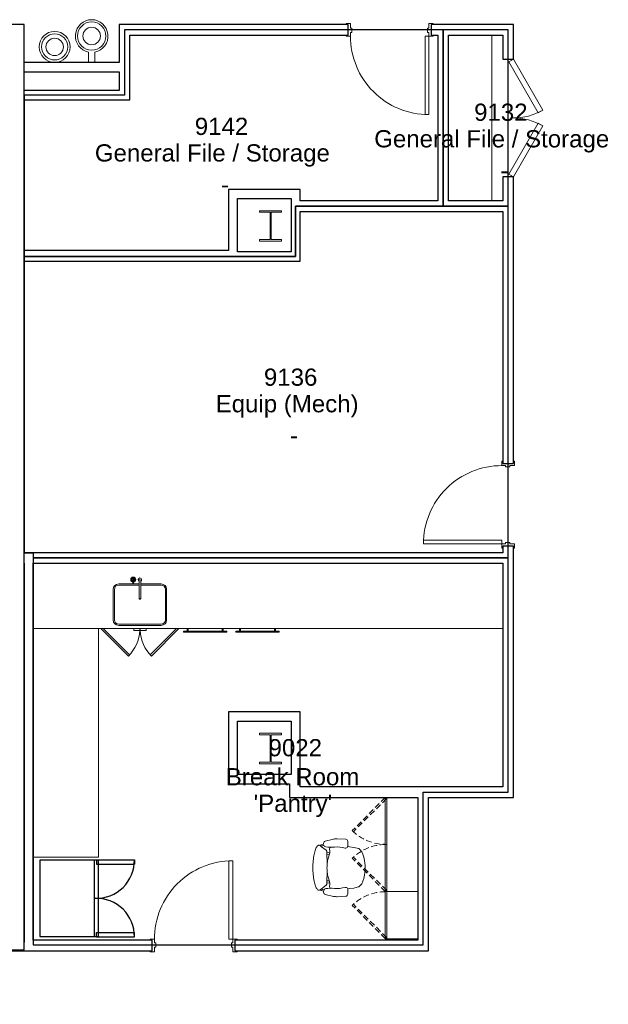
# Model space of a CAD drawing. Header units: inches. Extents: x -1 to 4727, y -3 to 1727.
# Tile 135 of 163: x 3867 to 4137, y 625 to 1077. Entities that reach past the tile are written whole.
import ezdxf

# ---------------------------------------------------------------- set-up
doc = ezdxf.new("R2010")
doc.units = ezdxf.units.IN
doc.header["$LTSCALE"] = 42
doc.header["$MEASUREMENT"] = 0
doc.linetypes.add('_ Hidden  _below_ behind_ beyond_', pattern=[0.09375, 0.0625, -0.03125])
doc.layers.get('0').update_dxf_attribs({"linetype": 'CONTINUOUS'})
for name, color, linetype in [('A-FLOR-LEVL', 7, 'CONTINUOUS'), ('I-DOOR', 9, 'CONTINUOUS'), ('I-EQPM', 8, 'CONTINUOUS'), ('I-FURN', 8, 'CONTINUOUS'), ('I-FURN-CHAR', 9, 'CONTINUOUS'), ('I-WALL', 8, 'CONTINUOUS'), ('P-FIXT', 8, 'CONTINUOUS'), ('Room Names & IDs', 7, 'CONTINUOUS'), ('S-COLS', 7, 'CONTINUOUS'), ('triLabelLayer', 7, 'CONTINUOUS'), ('triMeasuredGrossAreaLayer', 7, 'CONTINUOUS'), ('triSpaceLayer', 7, 'CONTINUOUS')]:
    doc.layers.add(name, color=color, linetype=linetype)
doc.styles.add('PDF Helvetica', font='Helvetica.ttf')
doc.styles.get("Standard").update_dxf_attribs({"font": 'romans.shx'})

# ---------------------------------------------------------------- blocks, each defined once
blk = doc.blocks.new('Chair - Task - Herman Miller - Aeron - Default-V186-FURNITURE PLAN - FLOOR 09 - EAST')
at = {"lineweight": 9}
for p, q in [((-8.1, 10.14), (-8.29, 10.29)), ((-8.1, 10.14), (-7.44, 9.64)), ((-5.32, 8.01), (-7.44, 9.64)), ((-6.47, 10.79), (-6.97, 10.69)), ((-6.69, 10.2), (-6.39, 10.29)), ((-6.46, 11.29), (-6.47, 10.79)), ((-1.86, 13.15), (-5.69, 12.24)), ((-3.61, 9.19), (-3.74, 8.65)), ((-3.5, 9.32), (-3.61, 9.19)), ((-3.23, 9.47), (-3.5, 9.32)), ((3.68, 13.11), (-0.16, 13.31)), ((5.45, 9.57), (4.56, 9.69)), ((4.63, 10.03), (4.63, 12.11)), ((7.37, 9.36), (5.45, 9.57)), ((9.02, 8.99), (7.37, 9.36)), ((-4.97, 7.6), (-5.32, 8.01)), ((-4.91, 7.07), (-4.97, 7.6)), ((-3.57, 6.95), (-4.91, 7.07)), ((-4.89, 1.3), (-4.91, 7.07)), ((-4.91, 5.96), (-3.89, 6.02)), ((-3.8, 6.31), (-4.56, 3.74)), ((-3.57, 6.9), (-3.8, 6.31)), ((-3.74, 8.65), (-3.74, 8.54)), ((-3.74, 8.54), (-3.63, 7.72)), ((-3.63, 7.72), (-3.57, 7.19)), ((-3.57, 7.19), (-3.57, 6.9)), ((9.73, 8.75), (9.02, 8.99)), ((10.41, 8.19), (9.73, 8.75)), ((11.03, 7.34), (10.41, 8.19)), ((11.57, 6.22), (11.03, 7.34)), ((12.02, 4.89), (11.57, 6.22)), ((12.35, 3.38), (12.02, 4.89)), ((-4.62, 3.39), (-4.89, 1.3)), ((-4.56, 3.74), (-4.62, 3.39)), ((12.51, 2.13), (12.35, 3.38)), ((-4.91, -7.07), (-4.89, -1.3)), ((-4.89, -1.3), (-4.62, -3.39)), ((-4.62, -3.39), (-4.56, -3.74)), ((-4.56, -3.74), (-3.8, -6.31)), ((12.02, -4.89), (12.35, -3.38)), ((12.35, -3.38), (12.51, -2.13)), ((-7.44, -9.64), (-5.32, -8.01)), ((-5.32, -8.01), (-4.97, -7.6)), ((-4.97, -7.6), (-4.91, -7.07)), ((-4.91, -5.96), (-3.89, -6.02)), ((-3.57, -6.95), (-4.91, -7.07)), ((-3.8, -6.31), (-3.57, -6.9)), ((-3.63, -7.72), (-3.74, -8.54)), ((-3.74, -8.54), (-3.74, -8.65)), ((-3.74, -8.65), (-3.61, -9.19)), ((-3.57, -7.19), (-3.63, -7.72)), ((-3.57, -6.9), (-3.57, -7.19)), ((7.37, -9.36), (9.02, -8.99)), ((9.02, -8.99), (9.73, -8.75)), ((9.73, -8.75), (10.41, -8.19)), ((10.41, -8.19), (11.03, -7.34)), ((11.03, -7.34), (11.57, -6.22)), ((11.57, -6.22), (12.02, -4.89)), ((-8.29, -10.29), (-8.1, -10.14)), ((-7.44, -9.64), (-8.1, -10.14)), ((-6.97, -10.69), (-6.47, -10.79)), ((-6.39, -10.29), (-6.69, -10.2)), ((-6.47, -10.79), (-6.46, -11.29)), ((-5.69, -12.24), (-1.86, -13.15)), ((-3.61, -9.19), (-3.5, -9.32)), ((-3.5, -9.32), (-3.23, -9.47)), ((-0.16, -13.31), (3.68, -13.11)), ((4.56, -9.69), (5.45, -9.57)), ((4.63, -12.11), (4.63, -10.03)), ((5.45, -9.57), (7.37, -9.36))]:
    blk.add_line(p, q, dxfattribs=at)
for centre, radius, start, end in [((-8.57, 9.93), 0.45, 52.4809, 89.3775), ((-6.72, 8.74), 1.96, 97.4331, 134.5669), ((-6.33, 8.94), 1.31, 105.9454, 147.8944), ((-5.46, 11.27), 1, 103.3925, 178.698), ((-5.34, 10.69), 1.13, 200.7831, 264.9363), ((-3.13, 35.67), 26.21, 264.9363, 273.5466), ((-0.47, 7.31), 6, 87.0643, 103.3925), ((-0.51, -6.46), 16, 75.7341, 93.5466), ((3.66, 9.96), 0.937, 255.7341, 335.4422), ((3.63, 12.11), 1, 0, 87.0643), ((3.63, 10.03), 1, 332.4862, 360), ((17.99, -0.99), 22.97, 159.7776, 162.2357), ((27.52, 0), 32.43, 177.709, 182.291), ((-4.36, 0), 17, 352.8004, 7.1996), ((17.99, 0.99), 22.97, 197.7643, 200.2224), ((3.66, -9.96), 0.937, 24.5578, 104.2659), ((-8.57, -9.93), 0.45, 270.6225, 307.5191), ((-6.72, -8.74), 1.96, 225.4331, 262.5669), ((-6.33, -8.94), 1.31, 212.1056, 254.0546), ((-5.46, -11.27), 1, 181.302, 256.6075), ((-5.34, -10.69), 1.13, 95.0637, 159.2169), ((-3.13, -35.67), 26.21, 86.4534, 95.0637), ((-0.47, -7.31), 6, 256.6075, 272.9357), ((-0.51, 6.46), 16, 266.4534, 284.2659), ((3.63, -12.11), 1, 272.9357, 360), ((3.63, -10.03), 1, 360, 27.5138)]:
    blk.add_arc(centre, radius, start, end, dxfattribs=at)
blk.add_open_spline([(-8.56, 10.38), (-8.71, 10.38), (-9.01, 10.3), (-9.44, 9.92), (-9.85, 9.29), (-10.23, 8.44), (-10.57, 7.37), (-10.86, 6.13), (-11.1, 4.73), (-11.32, 2.72), (-11.42, 0.54), (-11.37, -1.63), (-11.23, -3.75), (-10.89, -6.21), (-10.25, -8.54), (-9.59, -9.79), (-9.01, -10.3), (-8.71, -10.38), (-8.56, -10.38)], degree=3, knots=[0, 0, 0, 0, 0.05, 0.1, 0.15, 0.2, 0.25, 0.3, 0.35, 0.4, 0.5, 0.55, 0.6, 0.7, 0.8, 0.9, 0.95, 1, 1, 1, 1], dxfattribs=at)
blk = doc.blocks.new('Refrigerator - Multiple Door Configurations - Side By Side-7818974-FURNITURE PLAN - FLOOR 09 - EAST')
for p, q in [((-29.01, 43.49), (-27.01, 43.49)), ((-29.01, 26.12), (-29.01, 43.49)), ((-27.01, 26.12), (-27.01, 43.49)), ((4.47, 26.12), (4.47, 43.49)), ((6.47, 43.49), (4.47, 43.49)), ((6.47, 26.12), (6.47, 43.49)), ((-29.01, 26.12), (-27.01, 26.12)), ((6.24, 27), (-28.76, 27)), ((-28.76, 27), (-28.76, 0)), ((-28.76, 25), (6.24, 25)), ((-11.26, 25), (-11.26, 27)), ((6.47, 26.12), (4.47, 26.12)), ((6.24, 0), (6.24, 27)), ((-28.76, 0), (6.24, 0))]:
    blk.add_line(p, q)
for centre, start, end in [((-28.84, 25.92), 358.4772, 90.5514), ((6.3, 25.92), 89.4486, 181.5228)]:
    blk.add_arc(centre, 17.58, start, end)
blk = doc.blocks.new('Cabinet Base - 2 Door - Variable Width x 24_ D-2640443-FURNITURE PLAN - FLOOR 09 - EAST')
at = {"lineweight": 9}
for p, q in [((-29.2, -24), (-16.56, -36.64)), ((-28.14, -24), (-16.03, -36.11)), ((-14.07, -24.76), (-14.07, -24)), ((-14.07, -24.85), (-11.32, -24.85)), ((-11.32, -24), (-11.32, -24.76)), ((-11.2, -24.76), (-11.2, -24)), ((-11.2, -24.85), (-8.45, -24.85)), ((-8.45, -24), (-8.45, -24.76)), ((5.61, -24), (-6.49, -36.11)), ((6.68, -24), (-5.96, -36.64)), ((-16.56, -36.64), (-16.03, -36.11)), ((-5.96, -36.64), (-6.49, -36.11))]:
    blk.add_line(p, q, dxfattribs=at)
at = {"lineweight": 9, "flags": 128}
for points in [[(-14.07, -24.83), (-14.07, -24.84), (-14.07, -24.85), (-14.07, -24.84), (-14.07, -24.83), (-14.07, -24.82), (-14.07, -24.8), (-14.07, -24.78), (-14.07, -24.76)], [(-11.32, -24.76), (-11.32, -24.78), (-11.32, -24.8), (-11.32, -24.82), (-11.32, -24.83), (-11.32, -24.84), (-11.32, -24.85), (-11.32, -24.84)], [(-11.2, -24.84), (-11.2, -24.85), (-11.2, -24.84), (-11.2, -24.83), (-11.2, -24.82), (-11.2, -24.8), (-11.2, -24.78), (-11.2, -24.76)], [(-8.45, -24.76), (-8.45, -24.78), (-8.45, -24.8), (-8.45, -24.82), (-8.45, -24.83), (-8.45, -24.84), (-8.45, -24.85), (-8.45, -24.84), (-8.45, -24.83)]]:
    blk.add_lwpolyline(points, dxfattribs=at)
at = {"lineweight": 9}
for centre, start, end in [((-29.2, -24), 315, 357.283), ((6.68, -24), 182.717, 225)]:
    blk.add_arc(centre, 17.88, start, end, dxfattribs=at)
blk = doc.blocks.new('Dishwasher - 24_-3486745-FURNITURE PLAN - FLOOR 09 - EAST')
at = {"lineweight": 9}
for p, q in [((7.75, 25.62), (-12.25, 25.62)), ((-12.25, 25.37), (-12.25, 25.62)), ((-12.25, 25.12), (-12.25, 25.37)), ((-12.25, 25.12), (7.75, 25.12)), ((-10.5, 25.35), (-10.5, 24)), ((-10, 24), (-10, 25.35)), ((5.5, 25.35), (5.5, 24)), ((6, 24), (6, 25.35)), ((7.75, 25.62), (7.75, 25.37)), ((7.75, 25.37), (7.75, 25.12))]:
    blk.add_line(p, q, dxfattribs=at)
blk = doc.blocks.new('Countertop - Straight - 30_ Depth-3628221-FURNITURE PLAN - FLOOR 09 - EAST')
at = {"lineweight": 9}
for p, q in [((-47.26, 0), (-47.26, -30)), ((57.68, -30), (57.68, 0)), ((-47.26, -30), (57.68, -30))]:
    blk.add_line(p, q, dxfattribs=at)
blk = doc.blocks.new('Dishwasher - 24_-2607211-FURNITURE PLAN - FLOOR 09 - EAST')
at = {"lineweight": 9}
for p, q in [((7.75, -25.12), (-12.25, -25.12)), ((-12.25, -25.37), (-12.25, -25.12)), ((-12.25, -25.62), (-12.25, -25.37)), ((-12.25, -25.62), (7.75, -25.62)), ((-10.5, -24), (-10.5, -25.35)), ((-10, -25.35), (-10, -24)), ((5.5, -24), (5.5, -25.35)), ((6, -25.35), (6, -24)), ((7.75, -25.12), (7.75, -25.37)), ((7.75, -25.37), (7.75, -25.62))]:
    blk.add_line(p, q, dxfattribs=at)
blk = doc.blocks.new('Countertop - Straight - 30_ Depth-3671241-FURNITURE PLAN - FLOOR 09 - EAST')
at = {"lineweight": 9}
blk.add_line((-47.26, -30), (168.49, -30), dxfattribs=at)
blk = doc.blocks.new('Cabinet Upper - 2 Door w Under Light - Variable Width x 12_ D svc pant 2-8195856-FURNITURE PLAN - FLOOR 09 - EAST')
at = {"linetype": '_ Hidden  _below_ behind_ beyond_', "lineweight": 9}
for p, q in [((-32.84, 15), (-17.63, 30.21)), ((-32.31, 14.47), (-17.1, 29.68)), ((-17.63, 30.21), (-17.1, 29.68)), ((-4.9, 30.21), (-5.43, 29.68)), ((9.78, 14.47), (-5.43, 29.68)), ((10.31, 15), (-4.9, 30.21)), ((-32.84, 15), (-32.31, 14.47)), ((10.31, 15), (9.78, 14.47))]:
    blk.add_line(p, q, dxfattribs=at)
at = {"lineweight": 9}
for p, q in [((10.37, 15), (-32.9, 15)), ((-32.9, 15), (-32.9, 0)), ((-32.9, 14.25), (10.37, 14.25)), ((-11.26, 14.25), (-11.26, 15)), ((10.37, 0), (10.37, 15)), ((-32.9, 0), (10.37, 0))]:
    blk.add_line(p, q, dxfattribs=at)
at = {"linetype": '_ Hidden  _below_ behind_ beyond_', "lineweight": 9}
for centre, start, end in [((-32.84, 15), 359.6564, 45), ((10.31, 15), 135, 180.3436)]:
    blk.add_arc(centre, 21.51, start, end, dxfattribs=at)
blk = doc.blocks.new('48554_CBR_590H - PF06_48554_CBR_590H-3669397-FURNITURE PLAN - FLOOR 09 - EAST')
at = {"lineweight": 9}
for p, q in [((-3.31, -0.75), (-3.31, 0.75)), ((-2.83, -0.75), (-2.83, 0.75)), ((-3.21, -0.78), (-3.21, -1.81)), ((-3.21, -1.81), (-3.2, -1.81)), ((-2.93, -1.81), (-3.21, -1.81)), ((-2.94, -1.81), (-2.93, -1.81)), ((-2.93, -1.81), (-2.93, -0.78)), ((-0.37, -8.48), (-0.37, -8.66)), ((0.37, -8.66), (0.37, -8.48))]:
    blk.add_line(p, q, dxfattribs=at)
at = {"lineweight": 9, "flags": 128}
for points in [[(-0.37, 0), (-0.37, 0), (-0.37, -0.01), (-0.37, -0.03), (-0.37, -0.06), (-0.37, -0.09), (-0.37, -0.12), (-0.37, -0.17), (-0.37, -0.22), (-0.37, -0.28), (-0.37, -0.34), (-0.37, -0.41), (-0.37, -0.49), (-0.37, -0.57), (-0.37, -0.66), (-0.37, -0.75), (-0.37, -0.85), (-0.37, -0.96), (-0.37, -1.07), (-0.37, -1.19), (-0.37, -1.31), (-0.37, -1.43), (-0.37, -1.56), (-0.37, -1.7), (-0.37, -1.84), (-0.37, -1.98), (-0.37, -2.13), (-0.37, -2.28), (-0.37, -2.43), (-0.37, -2.59), (-0.37, -2.75), (-0.37, -2.91), (-0.37, -3.07), (-0.37, -3.24), (-0.37, -3.41), (-0.37, -3.58), (-0.37, -3.75), (-0.37, -3.92), (-0.37, -4.09), (-0.37, -4.26), (-0.37, -4.44), (-0.37, -4.61), (-0.37, -4.78), (-0.37, -4.95), (-0.37, -5.12), (-0.37, -5.29), (-0.37, -5.46), (-0.37, -5.62), (-0.37, -5.79), (-0.37, -5.95), (-0.37, -6.11), (-0.37, -6.26), (-0.37, -6.41), (-0.37, -6.56), (-0.37, -6.71), (-0.37, -6.85), (-0.37, -6.99), (-0.37, -7.12), (-0.37, -7.25), (-0.37, -7.37), (-0.37, -7.49), (-0.37, -7.6), (-0.37, -7.71), (-0.37, -7.82), (-0.37, -7.91), (-0.37, -8.01), (-0.37, -8.09), (-0.37, -8.17), (-0.37, -8.24), (-0.37, -8.31), (-0.37, -8.37), (-0.37, -8.43), (-0.37, -8.48)], [(0.37, -8.48), (0.37, -8.43), (0.37, -8.37), (0.37, -8.31), (0.37, -8.24), (0.37, -8.17), (0.37, -8.09), (0.37, -8), (0.37, -7.91), (0.37, -7.82), (0.37, -7.71), (0.37, -7.6), (0.37, -7.49), (0.37, -7.37), (0.37, -7.25), (0.37, -7.12), (0.37, -6.98), (0.37, -6.85), (0.37, -6.71), (0.37, -6.56), (0.37, -6.41), (0.37, -6.26), (0.37, -6.1), (0.37, -5.95), (0.37, -5.79), (0.37, -5.62), (0.37, -5.46), (0.37, -5.29), (0.37, -5.12), (0.37, -4.95), (0.37, -4.78), (0.37, -4.61), (0.37, -4.44), (0.37, -4.26), (0.37, -4.09), (0.37, -3.92), (0.37, -3.75), (0.37, -3.58), (0.37, -3.41), (0.37, -3.24), (0.37, -3.07), (0.37, -2.91), (0.37, -2.75), (0.37, -2.59), (0.37, -2.43), (0.37, -2.28), (0.37, -2.13), (0.37, -1.98), (0.37, -1.84), (0.37, -1.7), (0.37, -1.56), (0.37, -1.43), (0.37, -1.31), (0.37, -1.19), (0.37, -1.07), (0.37, -0.96), (0.37, -0.85), (0.37, -0.75), (0.37, -0.66), (0.37, -0.57), (0.37, -0.49), (0.37, -0.41), (0.37, -0.34), (0.37, -0.28), (0.37, -0.22), (0.37, -0.17), (0.37, -0.12), (0.37, -0.09), (0.37, -0.05), (0.37, -0.03), (0.37, -0.01), (0.37, 0), (0.37, 0)]]:
    blk.add_lwpolyline(points, dxfattribs=at)
at = {"lineweight": 9}
for centre, radius, start, end in [((-3.07, 0), 1.18, 0, 180), ((-3.07, 0), 0.787, 360, 180), ((0, 0), 0.787, 360, 180), ((0, 0), 0.374, 150, 165), ((0, 0), 0.374, 150, 165), ((0, 0), 0.374, 360, 15), ((0, 0), 0.374, 0, 15), ((-3.07, 0), 1.18, 180, 263.8337), ((-3.07, 0), 0.787, 180, 360), ((-3.07, 0), 1.18, 276.1664, 360), ((0, 0), 0.787, 180, 240), ((0, 0), 0.374, 352.0415, 360), ((0, 0), 0.374, 352.0415, 0), ((0, 0), 0.787, 300, 360)]:
    blk.add_arc(centre, radius, start, end, dxfattribs=at)
for centre, major_axis, start_param, end_param in [((0, -8.48), (-0.374, 0), 0, 3.141593), ((0, -8.48), (-0.374, 0), 0, 3.141593), ((0, -8.66), (-0.374, 0), 6.021386, 6.283185), ((0, -8.66), (-0.374, 0), 0, 3.141593), ((0, -8.66), (0.374, 0), 0, 0.261799), ((0, -8.48), (0.374, 0), 0, 0.196463), ((0, -8.48), (0.374, 0), 0, 0.196463)]:
    blk.add_ellipse(centre, major_axis=major_axis, ratio=0.965926, start_param=start_param, end_param=end_param, dxfattribs=at)
blk.add_open_spline([(-3, -0.78), (-3.01, -0.78), (-3.01, -0.79), (-3.03, -0.79), (-3.05, -0.79), (-3.09, -0.79), (-3.12, -0.79), (-3.13, -0.78), (-3.14, -0.78)], degree=3, knots=[0.3333333, 0.3333333, 0.3333333, 0.3333333, 0.3611111, 0.3888889, 0.4444444, 0.5555556, 0.6111111, 0.6666667, 0.6666667, 0.6666667, 0.6666667], dxfattribs=at)
blk = doc.blocks.new('Countertop - Straight - 20_ Depth-5485308-FURNITURE PLAN - FLOOR 09 - EAST')
at = {"lineweight": 9}
blk.add_line((-47.07, -20), (29, -20), dxfattribs=at)
blk = doc.blocks.new('Door - Double - Plain Panel - No Frame - 4_-6_ Wide x 96_ Tall-6968298-FURNITURE PLAN - FLOOR 09 - EAST')
at = {"lineweight": 18}
for p, q in [((-27, 2.44), (-3.62, 15.94)), ((-25.75, 0.27), (-2.37, 13.77)), ((-3.62, 15.94), (-2.37, 13.77)), ((3.62, 15.94), (2.37, 13.77)), ((25.75, 0.27), (2.37, 13.77)), ((27, 2.44), (3.62, 15.94)), ((-27, 2.44), (-25.75, 0.27)), ((27, 2.44), (25.75, 0.27))]:
    blk.add_line(p, q, dxfattribs=at)
at = {"lineweight": 9}
for centre, start, end in [((-27, 2.44), 359.7263, 30), ((27, 2.44), 150, 180.2737)]:
    blk.add_arc(centre, 27, start, end, dxfattribs=at)
blk = doc.blocks.new('drinking_fountain_round_4114 - drinking_fountain_-_wall_mounted_359-6707237-FURNITURE PLAN - FLOOR 09 - EAST')
at = {"lineweight": 9}
for p, q in [((6.52, 7.01), (6.52, 2.37)), ((9.52, 2.37), (9.52, 7.01)), ((-19.98, 2.37), (-19.98, 2.12)), ((-19.98, 2.37), (13.02, 2.37)), ((13.02, 2.37), (13.02, 2.12))]:
    blk.add_line(p, q, dxfattribs=at)
for centre, radius, start, end in [((8.02, 14.36), 7.5, 281.537, 258.463), ((8.02, 14.36), 6.5, 90, 270), ((8.02, 14.36), 4.02, 90, 270), ((8.02, 14.36), 6.5, 270, 90), ((8.02, 14.36), 4.02, 270, 90), ((-8.98, 9.37), 7.11, 90, 270), ((-8.98, 9.37), 6, 90, 270), ((-8.98, 9.37), 7.11, 270, 90), ((-8.98, 9.37), 6, 270, 90), ((-8.98, 9.37), 4, 90, 270), ((-8.98, 9.37), 4, 270, 90)]:
    blk.add_arc(centre, radius, start, end, dxfattribs=at)
blk = doc.blocks.new('Kitchen - Sink - Single - 24_ Depth-6633970-FURNITURE PLAN - FLOOR 09 - EAST')
at = {"lineweight": 9}
for p, q in [((-150.39, 5.6), (-150.39, 19.6)), ((-149.87, 19.6), (-149.87, 5.6)), ((-138.49, 22.13), (-147.87, 22.13)), ((-147.87, 21.6), (-138.49, 21.6)), ((-128.37, 22.13), (-137.74, 22.13)), ((-137.74, 21.6), (-128.37, 21.6)), ((-126.37, 5.6), (-126.37, 19.6)), ((-125.84, 19.6), (-125.84, 5.6)), ((-147.87, 3.6), (-128.37, 3.6)), ((-128.37, 3.08), (-147.87, 3.08))]:
    blk.add_line(p, q, dxfattribs=at)
for centre, radius, start, end in [((-147.87, 19.6), 2.52, 90, 180), ((-147.87, 19.6), 2, 90, 180), ((-128.37, 19.6), 2.52, 360, 90), ((-128.37, 19.6), 2, 360, 90), ((-147.87, 5.6), 2.52, 180, 270), ((-147.87, 5.6), 2, 180, 270), ((-128.37, 5.6), 2.52, 270, 0), ((-128.37, 5.6), 2, 270, 360)]:
    blk.add_arc(centre, radius, start, end, dxfattribs=at)
blk = doc.blocks.new('Upper Cabinet - 1 Door w Under Light - Variable Width x 12_ D_ 3_ H svc pantry-8196227-FURNITURE PLAN - FLOOR 09 - EAST')
at = {"linetype": '_ Hidden  _below_ behind_ beyond_', "lineweight": 9}
for p, q in [((-22.02, 15), (-6.81, 30.21)), ((-21.49, 14.47), (-6.28, 29.68)), ((-6.81, 30.21), (-6.28, 29.68)), ((-22.02, 15), (-21.49, 14.47))]:
    blk.add_line(p, q, dxfattribs=at)
at = {"lineweight": 9}
for p, q in [((-0.44, 15), (-22.08, 15)), ((-22.08, 15), (-22.08, 0)), ((-22.08, 14.25), (-0.44, 14.25)), ((-0.44, 0), (-0.44, 15)), ((-22.08, 0), (-0.44, 0))]:
    blk.add_line(p, q, dxfattribs=at)
at = {"linetype": '_ Hidden  _below_ behind_ beyond_', "lineweight": 9}
blk.add_arc((-22.02, 15), 21.51, 359.6564, 45, dxfattribs=at)
blk = doc.blocks.new('W-Wide Flange-Column - W12X50-2731372-FURNITURE PLAN - FLOOR 09 - EAST')
at = {"lineweight": 18}
for p, q in [((5, 7), (-5, 7)), ((-5, 7), (-5, 6.29)), ((-5, 6.29), (-0.22, 6.29)), ((-0.22, 6.29), (-0.22, -6.29)), ((0.22, -6.29), (0.22, 6.29)), ((0.22, 6.29), (5, 6.29)), ((5, 6.29), (5, 7)), ((-0.22, -6.29), (-5, -6.29)), ((-5, -6.29), (-5, -7)), ((-5, -7), (5, -7)), ((5, -6.29), (0.22, -6.29)), ((5, -7), (5, -6.29))]:
    blk.add_line(p, q, dxfattribs=at)
blk = doc.blocks.new('columns')
at = {"layer": 'S-COLS'}
for p in [(4449.64, 562), (4449.64, 322)]:
    blk.add_blockref('W-Wide Flange-Column - W12X50-2731372-FURNITURE PLAN - FLOOR 09 - EAST', p, dxfattribs=at)

msp = doc.modelspace()

# ---------------------------------------------------------------- linework, layer by layer
at = {"layer": 'A-FLOR-LEVL'}
msp.add_line((3820, 649.06), (3868.75, 649.06), dxfattribs=at)
at = {"layer": 'I-DOOR', "lineweight": 18}
for p, q in [((4016.75, 1075), (4016.75, 1074.5)), ((4018.75, 1075), (4016.75, 1075)), ((4016.75, 1074.5), (4017.75, 1074.5)), ((4017.75, 1074.5), (4017.75, 1069.62)), ((4018.75, 1072.87), (4018.75, 1075)), ((4019.37, 1072.87), (4018.75, 1072.87)), ((4019.37, 1070.87), (4019.37, 1072.87)), ((4054.75, 1072.87), (4054.12, 1072.87)), ((4054.12, 1072.87), (4054.12, 1070.87)), ((4056.75, 1075), (4054.75, 1075)), ((4054.75, 1075), (4054.75, 1072.87)), ((4055.75, 1069.62), (4055.75, 1074.5)), ((4055.75, 1074.5), (4056.75, 1074.5)), ((4056.75, 1074.5), (4056.75, 1075)), ((4017.75, 1069.62), (4016.75, 1069.62)), ((4016.75, 1069.62), (4016.75, 1069.12)), ((4016.75, 1069.12), (4018.75, 1069.12)), ((4018.75, 1069.12), (4018.75, 1070.87)), ((4018.75, 1070.87), (4019.37, 1070.87)), ((4053, 1069.12), (4053, 1033.12)), ((4054.75, 1069.12), (4053, 1069.12)), ((4054.12, 1070.87), (4054.75, 1070.87)), ((4054.75, 1070.87), (4054.75, 1069.12)), ((4054.75, 1069.12), (4054.75, 1033.12)), ((4054.75, 1069.12), (4056.75, 1069.12)), ((4056.75, 1069.62), (4055.75, 1069.62)), ((4056.75, 1069.12), (4056.75, 1069.62)), ((4054.75, 1033.12), (4053, 1033.12)), ((4088.75, 873.94), (4088.25, 873.94)), ((4088.25, 873.94), (4088.25, 871.94)), ((4088.75, 872.94), (4088.75, 873.94)), ((4093.63, 872.94), (4088.75, 872.94)), ((4094.13, 873.94), (4093.63, 873.94)), ((4093.63, 873.94), (4093.63, 872.94)), ((4094.13, 871.94), (4094.13, 873.94)), ((4088.25, 871.94), (4090, 871.94)), ((4090, 871.94), (4090, 871.32)), ((4090, 871.32), (4092, 871.32)), ((4092, 871.32), (4092, 871.94)), ((4092, 871.94), (4094.13, 871.94)), ((4088.25, 837.69), (4052.25, 837.69)), ((4052.25, 835.94), (4052.25, 837.69)), ((4088.25, 835.94), (4088.25, 837.69)), ((4088.25, 835.94), (4052.25, 835.94)), ((4090, 835.94), (4088.25, 835.94)), ((4088.25, 835.94), (4088.25, 833.94)), ((4088.25, 833.94), (4088.75, 833.94)), ((4088.75, 833.94), (4088.75, 834.94)), ((4088.75, 834.94), (4093.63, 834.94)), ((4092, 836.57), (4090, 836.57)), ((4090, 836.57), (4090, 835.94)), ((4092, 835.94), (4092, 836.57)), ((4094.13, 835.94), (4092, 835.94)), ((4093.63, 834.94), (4093.63, 833.94)), ((4093.63, 833.94), (4094.13, 833.94)), ((4094.13, 833.94), (4094.13, 835.94)), ((3962.9, 654.44), (3962.9, 690.44)), ((3964.65, 690.44), (3962.9, 690.44)), ((3964.65, 654.44), (3964.65, 690.44)), ((3926.65, 654.44), (3928.65, 654.44)), ((3926.65, 653.94), (3926.65, 654.44)), ((3927.65, 653.94), (3926.65, 653.94)), ((3927.65, 649.06), (3927.65, 653.94)), ((3928.65, 654.44), (3928.65, 652.69)), ((3928.65, 652.69), (3929.27, 652.69)), ((3929.27, 652.69), (3929.27, 650.69)), ((3964.65, 654.44), (3962.9, 654.44)), ((3964.02, 652.69), (3964.65, 652.69)), ((3964.02, 650.69), (3964.02, 652.69)), ((3964.65, 654.44), (3966.65, 654.44)), ((3964.65, 652.69), (3964.65, 654.44)), ((3965.65, 653.94), (3965.65, 649.06)), ((3966.65, 653.94), (3965.65, 653.94)), ((3966.65, 654.44), (3966.65, 653.94)), ((3926.65, 649.06), (3927.65, 649.06)), ((3926.65, 648.56), (3926.65, 649.06)), ((3928.65, 648.56), (3926.65, 648.56)), ((3928.65, 650.69), (3928.65, 648.56)), ((3929.27, 650.69), (3928.65, 650.69)), ((3964.65, 650.69), (3964.02, 650.69)), ((3964.65, 648.56), (3964.65, 650.69)), ((3966.65, 648.56), (3964.65, 648.56)), ((3965.65, 649.06), (3966.65, 649.06)), ((3966.65, 649.06), (3966.65, 648.56))]:
    msp.add_line(p, q, dxfattribs=at)
at = {"layer": 'I-DOOR', "lineweight": 9}
for centre, start, end in [((4054.75, 1069.12), 179.7947, 270), ((4088.25, 835.94), 89.7947, 180), ((3964.65, 654.44), 90, 180.2053)]:
    msp.add_arc(centre, 36, start, end, dxfattribs=at)
at = {"layer": 'I-WALL'}
for p, q in [((3868.75, 1074.5), (3782.12, 1074.5)), ((3868.75, 1057), (3868.75, 1074.5)), ((4017.75, 1074.5), (3912.42, 1074.5)), ((3912.42, 1074.5), (3912.42, 1057)), ((4017.75, 1069.62), (4017.75, 1074.5)), ((4093.63, 1074.5), (4055.75, 1074.5)), ((4055.75, 1074.5), (4055.75, 1069.62)), ((4093.63, 1058.59), (4093.63, 1074.5)), ((3917.29, 1069.62), (4017.75, 1069.62)), ((3917.29, 1040), (3917.29, 1069.62)), ((4055.75, 1069.62), (4058.88, 1069.62)), ((4058.88, 1069.62), (4058.88, 993.56)), ((4063.75, 1069.62), (4088.75, 1069.62)), ((4063.75, 993.56), (4063.75, 1069.62)), ((4088.75, 1069.62), (4088.75, 1058.59)), ((4088.75, 1058.59), (4093.63, 1058.59)), ((3912.42, 1057), (3868.75, 1057)), ((3868.75, 1044.25), (3868.75, 1052.75)), ((3868.75, 1052.75), (3912.42, 1052.75)), ((3912.42, 1052.75), (3912.42, 1044.25)), ((3912.42, 1044.25), (3868.75, 1044.25)), ((3868.75, 970.69), (3868.75, 1040)), ((3868.75, 1040), (3917.29, 1040)), ((4088.75, 1004.59), (4088.75, 993.56)), ((4093.63, 1004.59), (4088.75, 1004.59)), ((4093.63, 872.94), (4093.63, 1004.59)), ((3995.68, 998.81), (3962.62, 998.81)), ((3962.62, 998.81), (3962.62, 970.69)), ((3995.68, 993.56), (3995.68, 998.81)), ((3966.87, 994.56), (3991.43, 994.56)), ((3966.87, 970.06), (3966.87, 994.56)), ((3991.43, 994.56), (3991.43, 970.06)), ((4058.88, 993.56), (3995.68, 993.56)), ((4088.75, 993.56), (4063.75, 993.56)), ((3995.68, 988.69), (4088.75, 988.69)), ((3995.68, 965.81), (3995.68, 988.69)), ((4088.75, 988.69), (4088.75, 872.94)), ((3962.62, 970.69), (3868.75, 970.69)), ((3991.43, 970.06), (3966.87, 970.06)), ((3868.75, 831.94), (3868.75, 965.81)), ((3868.75, 965.81), (3995.68, 965.81)), ((4088.75, 872.94), (4093.63, 872.94)), ((4088.75, 834.94), (4088.75, 831.94)), ((4093.63, 834.94), (4088.75, 834.94)), ((4093.63, 719.56), (4093.63, 834.94)), ((4088.75, 831.94), (3868.75, 831.94)), ((3868.75, 827.07), (3868.75, 653.06)), ((3873, 827.07), (4088.75, 827.07)), ((3873, 653.94), (3873, 827.07)), ((4088.75, 827.07), (4088.75, 724.44)), ((3995.68, 758.81), (3962.62, 758.81)), ((3962.62, 758.81), (3962.62, 725.81)), ((3995.68, 724.44), (3995.68, 758.81)), ((3966.87, 754.56), (3991.43, 754.56)), ((3966.87, 730.06), (3966.87, 754.56)), ((3991.43, 754.56), (3991.43, 730.06)), ((3991.43, 730.06), (3966.87, 730.06)), ((3962.62, 725.81), (3990.8, 725.81)), ((3990.8, 725.81), (3990.8, 719.56)), ((4088.75, 724.44), (3995.68, 724.44)), ((3990.8, 719.56), (4049.75, 719.56)), ((4049.75, 719.56), (4049.75, 653.94)), ((4054.63, 719.56), (4093.63, 719.56)), ((4054.63, 649.06), (4054.63, 719.56)), ((3927.65, 653.94), (3873, 653.94)), ((3927.65, 649.06), (3927.65, 653.94)), ((4049.75, 653.94), (3965.65, 653.94)), ((3965.65, 653.94), (3965.65, 649.06)), ((3814, 649.06), (3868.75, 649.06)), ((3868.75, 649.06), (3927.65, 649.06)), ((3965.65, 649.06), (4054.63, 649.06))]:
    msp.add_line(p, q, dxfattribs=at)
at = {"layer": 'triMeasuredGrossAreaLayer'}
msp.add_lwpolyline([(3744, 587.19), (3744, 649.5), (3868.75, 649.5), (3868.75, 1074.5), (3801, 1074.5), (3801, 1028.75), (3798.38, 1028.75), (3798.38, 702.31), (3820, 702.31), (3820, 649.5), (3674.12, 649.5), (3674.12, 669.31), (3626, 669.31), (3626, 726.31), (3658.13, 726.31), (3658.13, 1017.75), (3626, 1017.75), (3626, 1074.5), (3558.25, 1074.5)], dxfattribs=at)
at = {"layer": 'triSpaceLayer'}
for points in [[(3868.75, 967.94), (3993.55, 967.94), (3993.55, 991.12), (4061.31, 991.12), (4061.31, 1072.06), (3914.86, 1072.06), (3914.86, 1042.12), (3868.75, 1042.12)], [(4061.31, 991.12), (4091.19, 991.12), (4091.19, 1072.06), (4061.31, 1072.06)], [(4091.19, 829.5), (4091.19, 991.12), (3993.55, 991.12), (3993.55, 967.94), (3868.75, 967.94), (3868.75, 831.94), (3873, 831.94), (3873, 829.5)], [(3873, 651.86), (4052.19, 651.86), (4052.19, 722), (4091.19, 722), (4091.19, 829.5), (3873, 829.5)]]:
    msp.add_lwpolyline(points, close=True, dxfattribs=at)

# ---------------------------------------------------------------- block references
at = {"layer": 'I-DOOR', "rotation": 270}
msp.add_blockref('Door - Double - Plain Panel - No Frame - 4_-6_ Wide x 96_ Tall-6968298-FURNITURE PLAN - FLOOR 09 - EAST', (4091.19, 1031.59), dxfattribs=at)
at = {"layer": 'I-EQPM'}
msp.add_blockref('drinking_fountain_round_4114 - drinking_fountain_-_wall_mounted_359-6707237-FURNITURE PLAN - FLOOR 09 - EAST', (3891.81, 1054.87), dxfattribs=at)
at = {"layer": 'I-FURN', "lineweight": 9}
for name, p, rotation in [('Countertop - Straight - 20_ Depth-5485308-FURNITURE PLAN - FLOOR 09 - EAST', (4063.75, 1040.63), 89.99999999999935), ('Countertop - Straight - 30_ Depth-3628221-FURNITURE PLAN - FLOOR 09 - EAST', (3873, 739.39), 89.99999999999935), ('Dishwasher - 24_-3486745-FURNITURE PLAN - FLOOR 09 - EAST', (3949.74, 821.07), 180), ('Cabinet Upper - 2 Door w Under Light - Variable Width x 12_ D svc pant 2-8195856-FURNITURE PLAN - FLOOR 09 - EAST', (4049.75, 709.19), 89.99999999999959), ('Refrigerator - Multiple Door Configurations - Side By Side-7818974-FURNITURE PLAN - FLOOR 09 - EAST', (3876, 661.93), 269.9999999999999), ('Upper Cabinet - 1 Door w Under Light - Variable Width x 12_ D_ 3_ H svc pantry-8196227-FURNITURE PLAN - FLOOR 09 - EAST', (4049.75, 676.73), 89.99999999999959)]:
    msp.add_blockref(name, p, dxfattribs=dict(at, rotation=rotation))
for name, p in [('Countertop - Straight - 30_ Depth-3671241-FURNITURE PLAN - FLOOR 09 - EAST', (3920.26, 827.07)), ('Cabinet Base - 2 Door - Variable Width x 24_ D-2640443-FURNITURE PLAN - FLOOR 09 - EAST', (3933.26, 821.07)), ('Dishwasher - 24_-2607211-FURNITURE PLAN - FLOOR 09 - EAST', (3978.26, 821.07))]:
    msp.add_blockref(name, p, dxfattribs=at)
at = {"layer": 'I-FURN-CHAR'}
msp.add_blockref('Chair - Task - Herman Miller - Aeron - Default-V186-FURNITURE PLAN - FLOOR 09 - EAST', (4012.86, 687.25), dxfattribs=at)
at = {"layer": 'P-FIXT'}
for name, p in [('48554_CBR_590H - PF06_48554_CBR_590H-3669397-FURNITURE PLAN - FLOOR 09 - EAST', (3922, 819.57)), ('Kitchen - Sink - Single - 24_ Depth-6633970-FURNITURE PLAN - FLOOR 09 - EAST', (4060.12, 795.48))]:
    msp.add_blockref(name, p, dxfattribs=at)
at = {"layer": 'S-COLS'}
msp.add_blockref('columns', (-467.63, 420), dxfattribs=at)

# ---------------------------------------------------------------- texts
at = {"layer": 'Room Names & IDs', "attachment_point": 4, "style": 'PDF Helvetica'}
for s, insert, char_height in [('9132', (4075.57, 1034.18), 7.902), ('9142', (3947.21, 1027.69), 7.902), ('General File / Storage', (4029.65, 1020.85), 7.9024), ('General File / Storage', (3901.29, 1014.36), 7.9024), ('-', (4087.59, 1007.52), 7.9), ('-', (3959.23, 1001.03), 7.9), ('9136', (3978.97, 912.51), 7.902), ('Equip (Mech)', (3956.81, 899.17), 7.9024), ('-', (3990.99, 885.84), 7.9), ('9022', (3981.11, 742.32), 7.902), ('Break Room', (3961.46, 728.99), 7.902), ("'Pantry'", (3974.23, 715.66), 7.902)]:
    msp.add_mtext(s, dxfattribs=dict(at, insert=insert, char_height=char_height))
at = {"layer": 'triLabelLayer', "color": 7, "char_height": 10, "attachment_point": 5}
for insert in [(4076.25, 1031.59), (3948.31, 1025.12), (3979.97, 910.31), (3982.09, 740.68)]:
    msp.add_mtext('{\\fSansSerif;\\H0.01;}', dxfattribs=dict(at, insert=insert))

doc.saveas('drawing.dxf')
